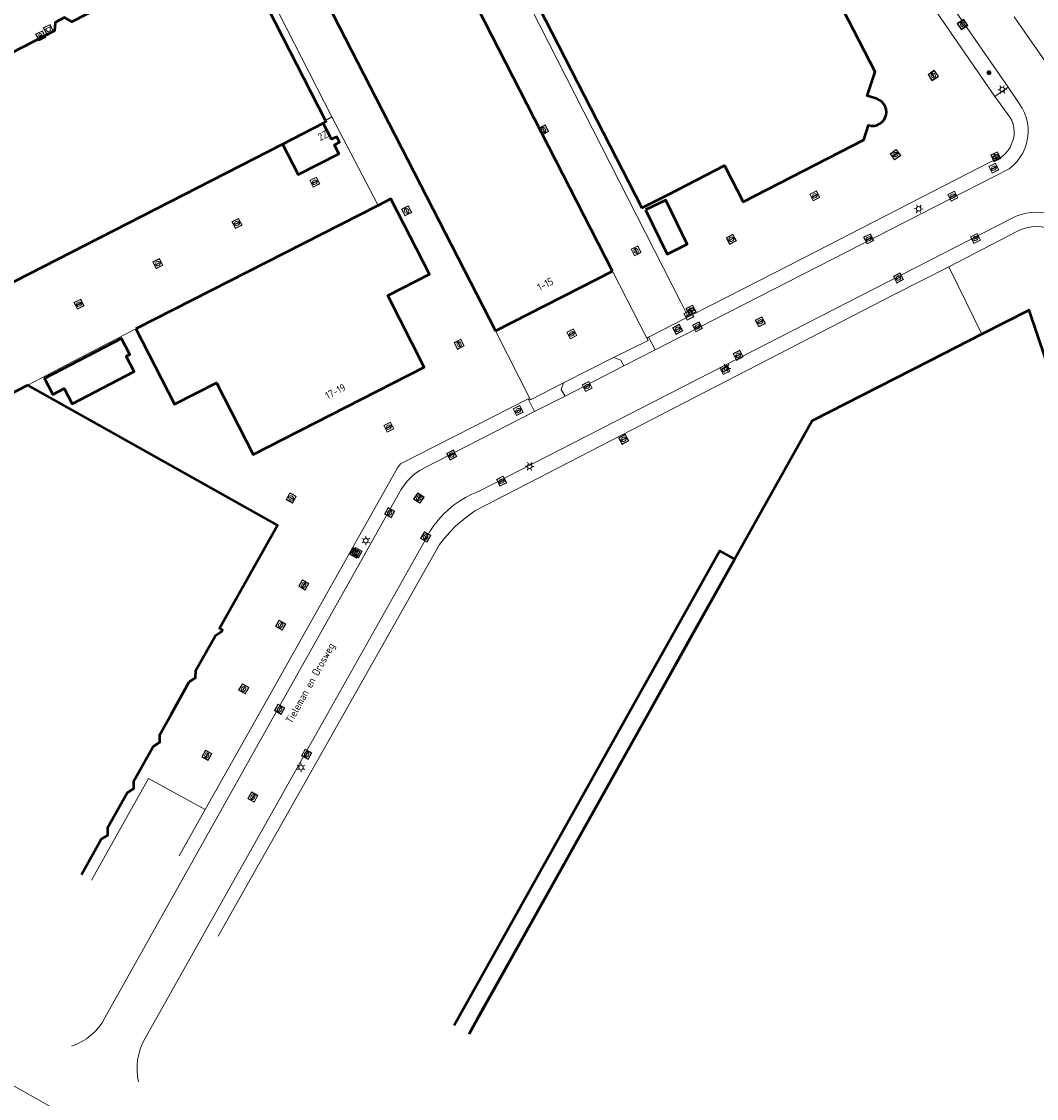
# Model space of a CAD drawing. Header units: metres. Extents: x 94279 to 96109, y 461866 to 463040.
# Tile 3 of 175: x 94633 to 94767, y 461989 to 462131. Entities that reach past the tile are written whole.
import ezdxf
from ezdxf.enums import TextEntityAlignment as Align

# ---------------------------------------------------------------- set-up
doc = ezdxf.new("R2010")
doc.units = ezdxf.units.M
doc.layers.get('0').update_dxf_attribs({"linetype": 'CONTINUOUS'})
for name, color, linetype, lineweight in [('B_BEBOUWINGSGRENS_0', 132, 'CONTINUOUS', 50), ('B_LUIFEL_1', 132, 'CONTINUOUS', 50), ('G_GRENS_ALGEMEEN_0', 251, 'CONTINUOUS', 13), ('Q_BLOEMBAK_0', 251, 'CONTINUOUS', 13), ('Q_BOOM_0', 251, 'CONTINUOUS', 13), ('Q_BRANDKRAAN_0', 251, 'CONTINUOUS', 13), ('Q_INSPECTIE_OF_RIOOLPUT_0', 251, 'CONTINUOUS', 13), ('Q_KOLK_0', 251, 'CONTINUOUS', 13), ('Q_LICHTMAST_0', 251, 'CONTINUOUS', 13), ('Q_PAAL_STEEN_0', 251, 'CONTINUOUS', 13), ('Q_RECLAMEZUIL_0', 251, 'CONTINUOUS', 13), ('Q_STRAATNAAMBORD_0', 251, 'CONTINUOUS', 13), ('Q_VERKEERSBORDPAAL_0', 251, 'CONTINUOUS', 13), ('Q_WATERLEIDINGPUT_0', 251, 'CONTINUOUS', 13), ('T_HEK_0', 251, 'CONTINUOUS', 13), ('V_WEGGRENS_0', 251, 'CONTINUOUS', 13), ('Z_GBKN_HUISNUMMER_0', 251, 'CONTINUOUS', 13), ('Z_STRAATNAAM_0', 251, 'CONTINUOUS', 13)]:
    doc.layers.add(name, color=color, linetype=linetype, lineweight=lineweight)
doc.styles.get("Standard").update_dxf_attribs({"font": 'isocp.shx'})

# ---------------------------------------------------------------- blocks, each defined once
blk = doc.blocks.new('Q_LICHTMAST')
for points in [[(-0.26, 0.15), (-0.52, 0.3)], [(0, 0.3), (0, 0.6)], [(0.26, 0.15), (0.52, 0.3)], [(-0.26, -0.15), (-0.52, -0.3)], [(0, -0.3), (0, -0.6)], [(0.26, -0.15), (0.52, -0.3)]]:
    blk.add_lwpolyline(points)
blk.add_circle((0, 0), 0.3)
blk = doc.blocks.new('Q_VERKEERSBORDPAAL')
for points in [[(-0.5, 0.5), (0.5, 0.5), (0.5, -0.5), (-0.5, -0.5)], [(-0.08, 0.33), (0.07, 0.33), (0.07, -0.33), (-0.08, -0.33)]]:
    blk.add_lwpolyline(points, close=True)
blk.add_lwpolyline([(-0.44, 0.46), (0.44, 0.46, -0.414214), (0.46, 0.44), (0.46, -0.44, -0.414214), (0.44, -0.46), (-0.44, -0.46, -0.414214), (-0.46, -0.44), (-0.46, 0.44), (-0.46, 0.44), (-0.46, 0.45), (-0.46, 0.45), (-0.46, 0.45), (-0.46, 0.45), (-0.46, 0.45), (-0.46, 0.45), (-0.46, 0.46), (-0.46, 0.46), (-0.46, 0.46), (-0.45, 0.46), (-0.45, 0.46), (-0.45, 0.46), (-0.45, 0.46), (-0.45, 0.46), (-0.45, 0.46), (-0.44, 0.46), (-0.44, 0.46)], format="xyb")
blk = doc.blocks.new('Q_PAAL_STEEN')
for points in [[(-0.5, 0.5), (0.5, 0.5), (0.5, -0.5), (-0.5, -0.5)], [(-0.08, 0.33), (0.07, 0.33), (0.07, -0.33), (-0.08, -0.33)]]:
    blk.add_lwpolyline(points, close=True)
blk.add_lwpolyline([(-0.44, 0.46), (0.44, 0.46, -0.414214), (0.46, 0.44), (0.46, -0.44, -0.414214), (0.44, -0.46), (-0.44, -0.46, -0.414214), (-0.46, -0.44), (-0.46, 0.44), (-0.46, 0.44), (-0.46, 0.45), (-0.46, 0.45), (-0.46, 0.45), (-0.46, 0.45), (-0.46, 0.45), (-0.46, 0.45), (-0.46, 0.46), (-0.46, 0.46), (-0.46, 0.46), (-0.45, 0.46), (-0.45, 0.46), (-0.45, 0.46), (-0.45, 0.46), (-0.45, 0.46), (-0.45, 0.46), (-0.44, 0.46), (-0.44, 0.46)], format="xyb")
blk = doc.blocks.new('Q_KOLK')
blk.add_lwpolyline([(-0.5, 0.5), (0.5, 0.5), (0.5, -0.5), (-0.5, -0.5)], close=True)
for points in [[(-0.44, 0.46), (0.44, 0.46, -0.414214), (0.46, 0.44), (0.46, -0.44, -0.414214), (0.44, -0.46), (-0.44, -0.46, -0.414214), (-0.46, -0.44), (-0.46, 0.44, -0.414214), (-0.44, 0.46)], [(-0.34, 0.1, 0.380426), (-0.28, -0.18)], [(-0.01, 0.27, 0.240218), (-0.34, 0.1)], [(-0.19, 0.04, 0.853344), (-0.19, -0.03)], [(0.33, 0.11, 0.240191), (-0.01, 0.27)], [(0.18, -0.03, 0.849746), (0.18, 0.04)], [(0.27, -0.18, 0.380426), (0.33, 0.11)], [(-0.28, -0.18, 0.148452), (0.01, -0.26)], [(0.01, -0.26, 0.131742), (0.27, -0.18)]]:
    blk.add_lwpolyline(points, format="xyb")
for points in [[(-0.19, 0.04), (0.18, 0.04)], [(0.18, -0.03), (-0.19, -0.03)]]:
    blk.add_lwpolyline(points)
blk = doc.blocks.new('Q_WATERLEIDINGPUT')
blk.add_lwpolyline([(-0.5, 0.5), (0.5, 0.5), (0.5, -0.5), (-0.5, -0.5)], close=True)
for points in [[(-0.44, 0.46), (0.44, 0.46, -0.414214), (0.46, 0.44), (0.46, -0.44, -0.414214), (0.44, -0.46), (-0.44, -0.46, -0.414214), (-0.46, -0.44), (-0.46, 0.44), (-0.46, 0.44), (-0.46, 0.45), (-0.46, 0.45), (-0.46, 0.45), (-0.46, 0.45), (-0.46, 0.45), (-0.46, 0.45), (-0.46, 0.46), (-0.46, 0.46), (-0.46, 0.46), (-0.45, 0.46), (-0.45, 0.46), (-0.45, 0.46), (-0.45, 0.46), (-0.45, 0.46), (-0.45, 0.46), (-0.44, 0.46), (-0.44, 0.46)], [(-0.34, 0.1, 0.380426), (-0.28, -0.18)], [(-0.01, 0.27, 0.240218), (-0.34, 0.1)], [(-0.19, 0.04, 0.853344), (-0.19, -0.03)], [(0.33, 0.11, 0.240191), (-0.01, 0.27)], [(0.18, -0.03, 0.849746), (0.18, 0.04)], [(0.27, -0.18, 0.380426), (0.33, 0.11)], [(-0.28, -0.18, 0.148452), (0.01, -0.26)], [(0.01, -0.26, 0.131742), (0.27, -0.18)]]:
    blk.add_lwpolyline(points, format="xyb")
for points in [[(-0.19, 0.04), (0.18, 0.04)], [(0.18, -0.03), (-0.19, -0.03)]]:
    blk.add_lwpolyline(points)
blk = doc.blocks.new('Q_BRANDKRAAN')
blk.add_lwpolyline([(-0.5, 0.5), (0.5, 0.5), (0.5, -0.5), (-0.5, -0.5)], close=True)
for points in [[(-0.44, 0.46), (0.44, 0.46, -0.414214), (0.46, 0.44), (0.46, -0.44, -0.414214), (0.44, -0.46), (-0.44, -0.46, -0.414214), (-0.46, -0.44), (-0.46, 0.44), (-0.46, 0.44), (-0.46, 0.45), (-0.46, 0.45), (-0.46, 0.45), (-0.46, 0.45), (-0.46, 0.45), (-0.46, 0.45), (-0.46, 0.46), (-0.46, 0.46), (-0.46, 0.46), (-0.45, 0.46), (-0.45, 0.46), (-0.45, 0.46), (-0.45, 0.46), (-0.45, 0.46), (-0.45, 0.46), (-0.44, 0.46), (-0.44, 0.46)], [(-0.34, 0.1, 0.380426), (-0.28, -0.18)], [(-0.01, 0.27, 0.240218), (-0.34, 0.1)], [(-0.19, 0.04, 0.853344), (-0.19, -0.03)], [(0.33, 0.11, 0.240191), (-0.01, 0.27)], [(0.18, -0.03, 0.849746), (0.18, 0.04)], [(0.27, -0.18, 0.380426), (0.33, 0.11)], [(-0.28, -0.18, 0.148452), (0.01, -0.26)], [(0.01, -0.26, 0.131742), (0.27, -0.18)]]:
    blk.add_lwpolyline(points, format="xyb")
for points in [[(-0.19, 0.04), (0.18, 0.04)], [(0.18, -0.03), (-0.19, -0.03)]]:
    blk.add_lwpolyline(points)
blk = doc.blocks.new('Q_INSPECTIE_OF_RIOOLPUT')
blk.add_lwpolyline([(-0.5, 0.5), (0.5, 0.5), (0.5, -0.5), (-0.5, -0.5)], close=True)
for points in [[(-0.44, 0.46), (0.44, 0.46, -0.414214), (0.46, 0.44), (0.46, -0.44, -0.414214), (0.44, -0.46), (-0.44, -0.46, -0.414214), (-0.46, -0.44), (-0.46, 0.44), (-0.46, 0.44), (-0.46, 0.45), (-0.46, 0.45), (-0.46, 0.45), (-0.46, 0.45), (-0.46, 0.45), (-0.46, 0.45), (-0.46, 0.46), (-0.46, 0.46), (-0.46, 0.46), (-0.45, 0.46), (-0.45, 0.46), (-0.45, 0.46), (-0.45, 0.46), (-0.45, 0.46), (-0.45, 0.46), (-0.44, 0.46), (-0.44, 0.46)], [(-0.34, 0.1, 0.380426), (-0.28, -0.18)], [(-0.01, 0.27, 0.240218), (-0.34, 0.1)], [(-0.19, 0.04, 0.853344), (-0.19, -0.03)], [(0.33, 0.11, 0.240191), (-0.01, 0.27)], [(0.18, -0.03, 0.849746), (0.18, 0.04)], [(0.27, -0.18, 0.380426), (0.33, 0.11)], [(-0.28, -0.18, 0.148452), (0.01, -0.26)], [(0.01, -0.26, 0.131742), (0.27, -0.18)]]:
    blk.add_lwpolyline(points, format="xyb")
for points in [[(-0.19, 0.04), (0.18, 0.04)], [(0.18, -0.03), (-0.19, -0.03)]]:
    blk.add_lwpolyline(points)
blk = doc.blocks.new('Q_RECLAMEZUIL')
blk.add_lwpolyline([(-0.5, 0.5), (0.5, 0.5), (0.5, -0.5), (-0.5, -0.5)], close=True)
for points in [[(-0.44, 0.46), (0.44, 0.46, -0.414214), (0.46, 0.44), (0.46, -0.44, -0.414214), (0.44, -0.46), (-0.44, -0.46, -0.414214), (-0.46, -0.44), (-0.46, 0.44), (-0.46, 0.44), (-0.46, 0.45), (-0.46, 0.45), (-0.46, 0.45), (-0.46, 0.45), (-0.46, 0.45), (-0.46, 0.45), (-0.46, 0.46), (-0.46, 0.46), (-0.46, 0.46), (-0.45, 0.46), (-0.45, 0.46), (-0.45, 0.46), (-0.45, 0.46), (-0.45, 0.46), (-0.45, 0.46), (-0.44, 0.46), (-0.44, 0.46)], [(-0.13, 0.05, 0.550274), (-0.13, -0.04)], [(0.13, -0.04, 0.506565), (0.13, 0.05)], [(-0.13, -0.14, 0.502509), (-0.13, -0.22)], [(0.13, -0.22, 0.554525), (0.13, -0.14)]]:
    blk.add_lwpolyline(points, format="xyb")
for points in [[(-0.23, 0.17), (0, 0.33), (0.22, 0.17)], [(0.22, 0.17), (0.22, -0.32), (-0.23, -0.32), (-0.23, 0.17)], [(-0.13, 0.05), (0.13, 0.05)], [(0.13, -0.04), (-0.13, -0.04)], [(-0.13, -0.14), (0.13, -0.14)], [(0.13, -0.22), (-0.13, -0.22)]]:
    blk.add_lwpolyline(points)
blk = doc.blocks.new('Q_STRAATNAAMBORD')
for points in [[(-0.5, 0.5), (0.5, 0.5), (0.5, -0.5), (-0.5, -0.5)], [(-0.37, 0.22), (0.36, 0.22), (0.36, -0.21), (-0.37, -0.21)]]:
    blk.add_lwpolyline(points, close=True)
for points in [[(-0.44, 0.46), (0.44, 0.46, -0.414214), (0.46, 0.44), (0.46, -0.44, -0.414214), (0.44, -0.46), (-0.44, -0.46, -0.414214), (-0.46, -0.44), (-0.46, 0.44), (-0.46, 0.44), (-0.46, 0.45), (-0.46, 0.45), (-0.46, 0.45), (-0.46, 0.45), (-0.46, 0.45), (-0.46, 0.45), (-0.46, 0.46), (-0.46, 0.46), (-0.46, 0.46), (-0.45, 0.46), (-0.45, 0.46), (-0.45, 0.46), (-0.45, 0.46), (-0.45, 0.46), (-0.45, 0.46), (-0.44, 0.46), (-0.44, 0.46)], [(-0.29, 0.16), (0.28, 0.16, -0.414214), (0.3, 0.14), (0.3, -0.13, -0.414214), (0.28, -0.16), (-0.29, -0.16, -0.414214), (-0.31, -0.13), (-0.31, 0.14), (-0.31, 0.14), (-0.31, 0.14), (-0.31, 0.14), (-0.31, 0.15), (-0.31, 0.15), (-0.31, 0.15), (-0.3, 0.15), (-0.3, 0.15), (-0.3, 0.15), (-0.3, 0.16), (-0.3, 0.16), (-0.3, 0.16), (-0.3, 0.16), (-0.29, 0.16), (-0.29, 0.16), (-0.29, 0.16), (-0.29, 0.16), (-0.29, 0.16)]]:
    blk.add_lwpolyline(points, format="xyb")
blk = doc.blocks.new('Q_BLOEMBAK')
for points in [[(-0.5, 0.5), (0.5, 0.5), (0.5, -0.5), (-0.5, -0.5)], [(-0.34, 0.2), (0.33, 0.2), (0.19, -0.25), (-0.2, -0.25)]]:
    blk.add_lwpolyline(points, close=True)
blk.add_lwpolyline([(-0.44, 0.46), (0.44, 0.46, -0.414214), (0.46, 0.44), (0.46, -0.44, -0.414214), (0.44, -0.46), (-0.44, -0.46, -0.414214), (-0.46, -0.44), (-0.46, 0.44), (-0.46, 0.44), (-0.46, 0.45), (-0.46, 0.45), (-0.46, 0.45), (-0.46, 0.45), (-0.46, 0.45), (-0.46, 0.45), (-0.46, 0.46), (-0.46, 0.46), (-0.46, 0.46), (-0.45, 0.46), (-0.45, 0.46), (-0.45, 0.46), (-0.45, 0.46), (-0.45, 0.46), (-0.45, 0.46), (-0.44, 0.46), (-0.44, 0.46)], format="xyb")
blk = doc.blocks.new('Q_BOOM')
for radius in [0.27, 0.18, 0.09]:
    blk.add_circle((0, 0), radius)

msp = doc.modelspace()

# ---------------------------------------------------------------- linework, layer by layer
at = {"layer": 'B_BEBOUWINGSGRENS_0'}
for p, q in [((94690.1, 462155.06), (94714.96, 462106.6)), ((94667.33, 462115.03), (94672.72, 462117.82)), ((94679.98, 462106.93), (94647.89, 462090.55)), ((94695.54, 462090.3), (94711.05, 462098.23)), ((94633.56, 462083.11), (94622.43, 462077.35)), ((94652.6, 462039.53), (94654.95, 462043.75))]:
    msp.add_line(p, q, dxfattribs=at)
for points in [[(94711.05, 462098.23), (94682.82, 462153.41), (94667.28, 462145.42), (94695.54, 462090.3)], [(94673.03, 462118.2), (94660.73, 462142.22), (94639.38, 462131.25), (94638.43, 462131.83), (94637.17, 462131.18), (94637.09, 462130.07), (94615.71, 462119.09), (94616.35, 462117.85)], [(94714.96, 462106.6), (94718.38, 462108.35), (94725.93, 462112.22), (94728.39, 462107.39), (94744.38, 462115.62), (94745.02, 462117.55), (94745.39, 462117.48), (94745.77, 462117.49), (94746.13, 462117.58), (94746.48, 462117.74), (94746.78, 462117.96), (94747.03, 462118.25), (94747.21, 462118.57), (94747.33, 462118.93), (94747.37, 462119.31), (94747.33, 462119.69), (94747.21, 462120.05), (94747.03, 462120.37), (94746.78, 462120.66), (94746.47, 462120.88), (94746.13, 462121.04), (94744.82, 462121.46), (94745.87, 462124.65), (94736.67, 462142.59)], [(94616.35, 462117.85), (94628.17, 462095.01), (94667.33, 462115.03)], [(94672.72, 462117.82), (94673.11, 462118.04), (94673.03, 462118.2)], [(94667.33, 462115.03), (94669.37, 462111.03), (94674.8, 462113.77), (94674.19, 462114.96), (94674.88, 462115.31), (94674.52, 462116.03), (94673.82, 462115.69), (94672.72, 462117.82)], [(94647.89, 462090.55), (94652.99, 462080.57), (94658.55, 462083.41), (94663.42, 462073.89), (94686.09, 462085.47), (94681.26, 462094.98), (94686.8, 462097.82), (94681.69, 462107.8), (94679.98, 462106.93)], [(94715.43, 462106.36), (94718.29, 462100.46), (94720.96, 462101.81), (94718.12, 462107.63), (94715.43, 462106.36)], [(94781.57, 462047.78), (94766.28, 462093.06), (94760.04, 462089.87)], [(94760.04, 462089.87), (94753.05, 462086.3), (94737.53, 462078.35), (94727.23, 462059.98)], [(94654.95, 462043.75), (94655.8, 462044.3), (94655.84, 462045.31), (94658.42, 462049.92), (94659.28, 462050.49), (94659.37, 462050.66), (94658.97, 462050.88), (94666.63, 462064.55), (94633.56, 462083.11)], [(94727.23, 462059.98), (94721.33, 462049.46), (94715.77, 462039.53)], [(94640.66, 462018.21), (94643.29, 462022.91), (94644.15, 462023.46), (94644.17, 462024.48), (94646.73, 462029.06), (94647.59, 462029.61), (94647.62, 462030.63), (94650.18, 462035.2), (94651.04, 462035.76), (94651.06, 462036.78), (94652.6, 462039.53)], [(94715.77, 462039.53), (94699.29, 462010.1), (94693.66, 462000), (94692.05, 461997.11)]]:
    msp.add_lwpolyline(points, dxfattribs=at)
at = {"layer": 'B_LUIFEL_1'}
for p, q in [((94715.79, 462039.53), (94727.23, 462059.98)), ((94713.18, 462039.53), (94690.06, 461998.22))]:
    msp.add_line(p, q, dxfattribs=at)
for points in [[(94646.6, 462086.93), (94647.07, 462087.17), (94645.98, 462089.27), (94635.77, 462083.97), (94636.87, 462081.87), (94638.36, 462082.65), (94639.42, 462080.61), (94647.66, 462084.89), (94646.6, 462086.93)], [(94727.23, 462059.98), (94727.26, 462060.03), (94725.27, 462061.14), (94713.18, 462039.53)], [(94692.05, 461997.11), (94692.05, 461997.11), (94715.79, 462039.53)]]:
    msp.add_lwpolyline(points, dxfattribs=at)
at = {"layer": 'G_GRENS_ALGEMEEN_0'}
for p, q in [((94657.11, 462151.44), (94673.87, 462118.67)), ((94715.83, 462089.44), (94715.62, 462089.34)), ((94704.57, 462083.41), (94700.17, 462081.17)), ((94700.17, 462081.17), (94699.9, 462081.27))]:
    msp.add_line(p, q, dxfattribs=at)
for points in [[(94721.11, 462092.17), (94720.11, 462094.1), (94683.86, 462165.34)], [(94737.18, 462156.97), (94748.3, 462140.9), (94761.74, 462121.36)], [(94715.62, 462089.34), (94715.77, 462089.03), (94711.2, 462086.75)], [(94641.98, 462017.47), (94649.54, 462030.97), (94657.07, 462026.83)]]:
    msp.add_lwpolyline(points, dxfattribs=at)
at = {"layer": 'T_HEK_0'}
for p, q in [((94673.03, 462118.2), (94673.87, 462118.67)), ((94715.62, 462089.34), (94711.05, 462098.23)), ((94760.04, 462089.87), (94755.64, 462098.8)), ((94695.54, 462090.3), (94700.17, 462081.17)), ((94704.57, 462083.41), (94711.2, 462086.75)), ((94675.44, 462039.53), (94658.78, 462010.05))]:
    msp.add_line(p, q, dxfattribs=at)
for points in [[(94673.87, 462118.67), (94679.9, 462107.09), (94679.98, 462106.93)], [(94755.64, 462098.8), (94748.41, 462095.1), (94692.79, 462066.42), (94691.91, 462065.79), (94691.07, 462065.11), (94690.26, 462064.39), (94689.5, 462063.62), (94688.78, 462062.81), (94688.11, 462061.97), (94675.44, 462039.53)], [(94633.56, 462083.11), (94639.42, 462086.21), (94647.89, 462090.55)]]:
    msp.add_lwpolyline(points, dxfattribs=at)
at = {"layer": 'V_WEGGRENS_0'}
for p, q in [((94763.5, 462122.6), (94739.08, 462157.95)), ((94764.33, 462131.92), (94773.07, 462119.29)), ((94761.74, 462121.36), (94763.5, 462122.6)), ((94715.83, 462089.44), (94721.11, 462092.17)), ((94716.71, 462087.78), (94715.83, 462089.44)), ((94712.58, 462085.64), (94716.71, 462087.78)), ((94704.78, 462081.64), (94712.58, 462085.64)), ((94699.9, 462081.27), (94700.73, 462079.59)), ((94700.73, 462079.59), (94704.78, 462081.64)), ((94657.07, 462026.83), (94664.21, 462039.53)), ((94653.63, 462020.7), (94657.07, 462026.83))]:
    msp.add_line(p, q, dxfattribs=at)
for points in [[(94766.1, 462115.83), (94766.16, 462116.51), (94766.16, 462117.21), (94766.07, 462117.9), (94765.91, 462118.57), (94765.67, 462119.22), (94765.36, 462119.84), (94764.99, 462120.42), (94763.5, 462122.6)], [(94721.11, 462092.17), (94724.4, 462093.85), (94736.32, 462099.94), (94761.28, 462112.75), (94761.79, 462112.91), (94762.27, 462113.13), (94762.72, 462113.42), (94763.13, 462113.77), (94763.49, 462114.17), (94763.79, 462114.62), (94764.2, 462115.66), (94764.29, 462116.16), (94764.31, 462116.67), (94764.27, 462117.19), (94764.16, 462117.69), (94763.99, 462118.17), (94763.75, 462118.63), (94761.74, 462121.36)], [(94716.71, 462087.78), (94763.64, 462111.78), (94764.17, 462112.22), (94764.66, 462112.72), (94765.08, 462113.27), (94765.44, 462113.86), (94765.73, 462114.49), (94765.95, 462115.15), (94766.1, 462115.83)], [(94673.27, 462039.53), (94686.39, 462062.88), (94686.86, 462063.7), (94687.38, 462064.48), (94687.96, 462065.22), (94688.59, 462065.92), (94689.28, 462066.57), (94690, 462067.17), (94690.77, 462067.72), (94691.58, 462068.21), (94692.42, 462068.64), (94693.28, 462069.01), (94763.95, 462105.21), (94764.57, 462105.5), (94765.23, 462105.72), (94765.9, 462105.88), (94766.58, 462105.98), (94767.27, 462106.02), (94767.96, 462105.99), (94768.64, 462105.89), (94769.31, 462105.74), (94769.97, 462105.51)], [(94772.78, 462099.64), (94772.38, 462100.82), (94772.09, 462101.39), (94771.73, 462101.93), (94771.31, 462102.42), (94770.83, 462102.86), (94770.31, 462103.25), (94769.75, 462103.56), (94769.15, 462103.82), (94768.53, 462104), (94767.9, 462104.1), (94767.25, 462104.13), (94766.6, 462104.09), (94765.97, 462103.97), (94765.35, 462103.77), (94764.76, 462103.51), (94755.64, 462098.8)], [(94711.2, 462086.75), (94712.17, 462086.42), (94712.58, 462085.64)], [(94704.78, 462081.64), (94704.25, 462082.54), (94704.57, 462083.41)], [(94664.21, 462039.53), (94682.57, 462072.16), (94682.96, 462072.65), (94699.9, 462081.27)], [(94666.36, 462039.53), (94682.69, 462068.65), (94683.03, 462069.27), (94683.43, 462069.86), (94683.88, 462070.41), (94684.38, 462070.91), (94684.92, 462071.37), (94685.51, 462071.78), (94686.12, 462072.13), (94700.73, 462079.59)], [(94639.33, 461995.49), (94640.03, 461995.74), (94640.7, 461996.07), (94641.33, 461996.46), (94641.92, 461996.91), (94642.46, 461997.41), (94642.95, 461997.97), (94643.39, 461998.57), (94643.76, 461999.21), (94666.36, 462039.53)], [(94648.23, 461990.74), (94648.1, 461991.46), (94648.03, 461992.19), (94648.04, 461992.93), (94648.11, 461993.66), (94648.25, 461994.38), (94648.45, 461995.08), (94648.72, 461995.76), (94649.05, 461996.42), (94673.27, 462039.53)], [(94756.25, 461920.39), (94755.65, 461920.73), (94652.44, 461978.51), (94614.23, 462000), (94545.01, 462038.79)]]:
    msp.add_lwpolyline(points, dxfattribs=at)

# ---------------------------------------------------------------- block references
at = {"layer": 'Q_BLOEMBAK_0', "rotation": 27.19297464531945}
msp.add_blockref('Q_BLOEMBAK', (94636.28, 462130.26), dxfattribs=at)
at = {"layer": 'Q_BOOM_0', "rotation": 124.6322293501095}
msp.add_blockref('Q_BOOM', (94760.97, 462124.52), dxfattribs=at)
at = {"layer": 'Q_BRANDKRAAN_0'}
for p, rotation in [((94761.61, 462111.86), 27.16799813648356), ((94677.2, 462060.91), 60.63522587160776)]:
    msp.add_blockref('Q_BRANDKRAAN', p, dxfattribs=dict(at, rotation=rotation))
at = {"layer": 'Q_INSPECTIE_OF_RIOOLPUT_0'}
for p, rotation in [((94730.66, 462091.5), 27.12949632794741), ((94685.38, 462068.13), 55.79497841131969), ((94663.38, 462028.49), 60.7235186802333)]:
    msp.add_blockref('Q_INSPECTIE_OF_RIOOLPUT', p, dxfattribs=dict(at, rotation=rotation))
at = {"layer": 'Q_KOLK_0'}
for p, rotation in [((94757.47, 462130.91), 124.6322293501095), ((94753.59, 462124.15), 124.5235773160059), ((94701.93, 462116.93), 117.0975429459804), ((94748.57, 462113.66), 36.80913862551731), ((94671.59, 462110), 26.79243089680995), ((94737.88, 462108.19), 27.23214609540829), ((94756.18, 462108.16), 27.09591257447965), ((94683.77, 462106.21), 117.1108827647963), ((94661.28, 462104.54), 27.04435975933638), ((94726.81, 462102.43), 27.23214609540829), ((94745.03, 462102.49), 27.09591257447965), ((94759.19, 462102.55), 27.12949632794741), ((94714.19, 462100.9), 116.9660843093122), ((94650.79, 462099.21), 27.04435975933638), ((94748.97, 462097.31), 27.12949632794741), ((94640.34, 462093.83), 27.1630108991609), ((94722.32, 462090.82), 27.09591257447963), ((94705.67, 462089.9), 27.09745889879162), ((94690.73, 462088.52), 117.1445538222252), ((94727.72, 462087.06), 27.12949632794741), ((94707.71, 462082.92), 27.08229474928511), ((94681.41, 462077.53), 27.06629090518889), ((94712.54, 462075.92), 27.27054586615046), ((94689.75, 462073.84), 27.04457446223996), ((94696.36, 462070.37), 27.12949632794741), ((94668.46, 462068.15), 150.7012471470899), ((94681.52, 462066.19), 60.7235186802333), ((94686.31, 462062.97), 60.30788417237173), ((94670.14, 462056.62), 60.6352258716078), ((94667.07, 462051.28), 60.6352258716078), ((94662.18, 462042.84), 60.6352258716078), ((94666.94, 462040.14), 60.7235186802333), ((94657.28, 462034.03), 60.6352258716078), ((94670.51, 462034.17), 60.66959570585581)]:
    msp.add_blockref('Q_KOLK', p, dxfattribs=dict(at, rotation=rotation))
at = {"layer": 'Q_LICHTMAST_0'}
for p, rotation in [((94762.74, 462122.3), 35.32390012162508), ((94751.65, 462106.47), 27.09591257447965), ((94726.16, 462085.33), 27.12949632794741), ((94700.07, 462072.34), 27.12949632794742), ((94678.37, 462062.49), 60.7235186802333), ((94669.77, 462032.42), 60.66959570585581)]:
    msp.add_blockref('Q_LICHTMAST', p, dxfattribs=dict(at, rotation=rotation))
at = {"layer": 'Q_PAAL_STEEN_0', "rotation": 117.5344704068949}
msp.add_blockref('Q_PAAL_STEEN', (94721.18, 462092.39), dxfattribs=at)
at = {"layer": 'Q_RECLAMEZUIL_0', "rotation": 27.19297464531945}
msp.add_blockref('Q_RECLAMEZUIL', (94635.26, 462129.42), dxfattribs=at)
at = {"layer": 'Q_STRAATNAAMBORD_0'}
for p, rotation in [((94761.87, 462113.38), 24.98454857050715), ((94721.46, 462093.04), 26.97395326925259), ((94725.95, 462085.17), 27.12949632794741)]:
    msp.add_blockref('Q_STRAATNAAMBORD', p, dxfattribs=dict(at, rotation=rotation))
at = {"layer": 'Q_VERKEERSBORDPAAL_0'}
for p, rotation in [((94761.87, 462113.38), 24.98454857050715), ((94721.46, 462093.04), 26.97395326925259)]:
    msp.add_blockref('Q_VERKEERSBORDPAAL', p, dxfattribs=dict(at, rotation=rotation))
at = {"layer": 'Q_WATERLEIDINGPUT_0'}
for p, rotation in [((94719.7, 462090.5), 27.33688260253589), ((94698.56, 462079.73), 26.98032841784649), ((94676.92, 462060.85), 60.63522587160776)]:
    msp.add_blockref('Q_WATERLEIDINGPUT', p, dxfattribs=dict(at, rotation=rotation))

# ---------------------------------------------------------------- texts
at = {"layer": 'Z_GBKN_HUISNUMMER_0'}
for s, rotation, p in [('2Z', 26.8, (94672.68, 462116.19)), ('1-15', 27.1, (94702.16, 462096.49)), ('17-19', 27.1, (94674.33, 462082.27))]:
    msp.add_text(s, height=1, rotation=rotation, dxfattribs=at).set_placement(p, align=Align.MIDDLE)
at = {"layer": 'Z_STRAATNAAM_0', "linetype": 'Continuous'}
msp.add_text('Tieleman en Drosweg', height=1, rotation=61.0539, dxfattribs=at).set_placement((94671.11, 462043.54), align=Align.MIDDLE)

doc.saveas('drawing.dxf')
